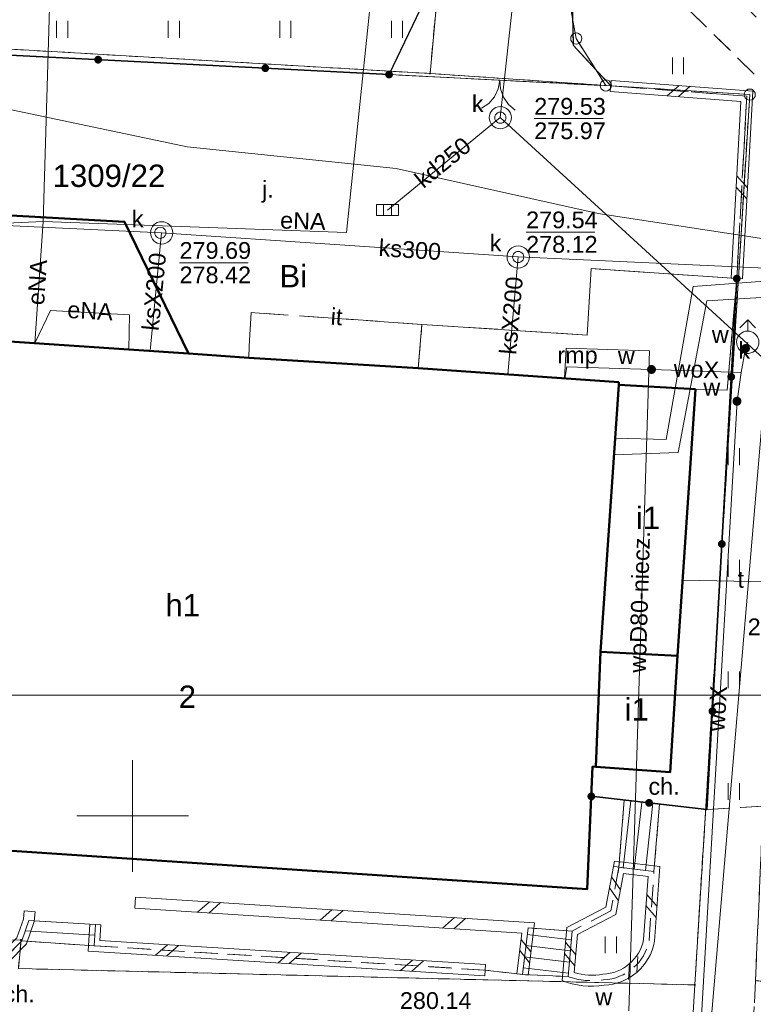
# Model space of a CAD drawing. Extents: x 0 to 6568752, y 0 to 5584302.
# Tile 21 of 74: x 6568345 to 6568378, y 5584092 to 5584136. Entities that reach past the tile are written whole.
import ezdxf
from ezdxf.enums import TextEntityAlignment as Align

# ---------------------------------------------------------------- set-up
doc = ezdxf.new("R2010")
doc.units = 0
doc.header["$PDSIZE"] = 0.75
for name, pattern in [('GAK', [3.5, 2, -0.7, 0.1, -0.7]), ('PRZER1-1', [1, 0.5, -0.5]), ('PRZER2-1', [1.5, 1, -0.5]), ('PRZER3-1', [2, 1.5, -0.5])]:
    doc.linetypes.add(name, pattern=pattern)
doc.layers.get('0').update_dxf_attribs({"linetype": 'CONTINUOUS'})
doc.layers.get('Defpoints').update_dxf_attribs({"linetype": 'CONTINUOUS'})
for name, color, linetype, lineweight in [('EGBR', 7, 'CONTINUOUS', 18), ('EGBR_O', 7, 'CONTINUOUS', 18), ('EGBU', 7, 'CONTINUOUS', 50), ('EGBU_O', 7, 'CONTINUOUS', 50), ('EGDE', 7, 'CONTINUOUS', 18), ('EGDE_O', 7, 'CONTINUOUS', 18), ('EGPG', 7, 'CONTINUOUS', 18), ('GEPADR_O', 7, 'CONTINUOUS', 18), ('GUPPRZ_O', 7, 'CONTINUOUS', 18), ('OTBU', 7, 'CONTINUOUS', 50), ('OTBU_O', 7, 'CONTINUOUS', 50), ('OTDN', 7, 'CONTINUOUS', 18), ('OTKC', 7, 'CONTINUOUS', 18), ('OTKC_O', 7, 'CONTINUOUS', 18), ('OTKJ', 7, 'CONTINUOUS', 18), ('OTKJ_O', 7, 'CONTINUOUS', 18), ('OTKK', 7, 'CONTINUOUS', 25), ('OTKS', 7, 'CONTINUOUS', 18), ('OTOB', 7, 'CONTINUOUS', 18), ('OTOO', 7, 'CONTINUOUS', 35), ('OTZI', 7, 'CONTINUOUS', 18), ('OTZI_O', 7, 'CONTINUOUS', 18), ('OTZT', 7, 'CONTINUOUS', 18), ('ramka sekcji', 7, 'CONTINUOUS', 18), ('siec', 7, 'GAK', 70), ('SUPK', 7, 'CONTINUOUS', 18), ('SUPW', 7, 'CONTINUOUS', 18), ('SUPW_O', 7, 'CONTINUOUS', 18)]:
    doc.layers.add(name, color=color, linetype=linetype, lineweight=lineweight)
for name, color, linetype, lineweight, true_color in [('EGUG', 7, 'CONTINUOUS', 18, 0x008000), ('EGUG_O', 7, 'CONTINUOUS', 18, 0x008000), ('SUCP', 7, 'CONTINUOUS', 18, 0xd200d2), ('SUEP', 1, 'CONTINUOUS', 18, 0xff0000), ('SUEP_O', 1, 'CONTINUOUS', 18, 0xff0000), ('SUKK', 7, 'CONTINUOUS', 18, 0x803300), ('SUKP', 7, 'CONTINUOUS', 18, 0x803300), ('SUKP_O', 7, 'CONTINUOUS', 18, 0x803300), ('SUTP', 7, 'CONTINUOUS', 18, 0xff9100), ('SUTP_O', 7, 'CONTINUOUS', 18, 0xff9100), ('SUWH', 5, 'CONTINUOUS', 18, 0x0000ff), ('SUWP', 5, 'CONTINUOUS', 18, 0x0000ff), ('SUWP_O', 5, 'CONTINUOUS', 18, 0x0000ff), ('SUWW', 5, 'CONTINUOUS', 18, 0x0000ff), ('SUWW_O', 5, 'CONTINUOUS', 18, 0x0000ff)]:
    doc.layers.add(name, color=color, linetype=linetype, lineweight=lineweight, true_color=true_color)
doc.styles.add('Arial', font='arial.ttf')
doc.styles.add('GEO-INFO', font='arial.ttf')
doc.dimstyles.get("Standard").update_dxf_attribs({"dimtxt": 0.18, "dimasz": 0.18, "dimexe": 0.18, "dimexo": 0.0625, "dimgap": 0.09, "dimtad": 0, "dimtih": 1, "dimtoh": 1, "dimdec": 4, "dimzin": 0, "dimdsep": 46, "dimtxsty": 'Standard', "dimcen": 0.09, "dimadec": 0, "dimazin": 0, "dimtfac": 1, "dimtdec": 4, "dimtofl": 0, "dimtmove": 0, "dimatfit": 3, "dimfxl": 0, "dimtolj": 1, "dimtzin": 0, "dimarcsym": 0})

# ---------------------------------------------------------------- blocks, each defined once
blk = doc.blocks.new('D_GUPWZA1')
blk.add_hatch(color=0).paths.add_polyline_path([(-0.2, 0), (-0.193185, -0.051764), (-0.173205, -0.1), (-0.141421, -0.141421), (-0.1, -0.173205), (-0.051764, -0.193185), (0, -0.2), (0.051764, -0.193185), (0.1, -0.173205), (0.141421, -0.141421), (0.173205, -0.1), (0.193185, -0.051764), (0.2, 0), (0.193185, 0.051764), (0.173205, 0.1), (0.141421, 0.141421), (0.1, 0.173205), (0.051764, 0.193185), (0, 0.2), (-0.051764, 0.193185), (-0.1, 0.173205), (-0.141421, 0.141421), (-0.173205, 0.1), (-0.193185, 0.051764)])
blk = doc.blocks.new('D_GUPIWZ1_1')
at = {"color": 0}
blk.add_lwpolyline([(0, 0.25), (0.064705, 0.241481), (0.125, 0.216506), (0.176777, 0.176777), (0.216506, 0.125), (0.241481, 0.064705), (0.25, 0), (0.241481, -0.064705), (0.216506, -0.125), (0.176777, -0.176777), (0.125, -0.216506), (0.064705, -0.241481), (0, -0.25), (-0.064705, -0.241481), (-0.125, -0.216506), (-0.176777, -0.176777), (-0.216506, -0.125), (-0.241481, -0.064705), (-0.25, 0), (-0.241481, 0.064705), (-0.216506, 0.125), (-0.176777, 0.176777), (-0.125, 0.216506), (-0.064705, 0.241481)], close=True, dxfattribs=at)
blk = doc.blocks.new('D_GUPKKS1')
at = {"color": 0}
blk.add_lwpolyline([(0.5, -0.25), (-0.5, -0.25), (-0.5, 0.25), (0.5, 0.25)], close=True, dxfattribs=at)
for points in [[(-0.175, -0.25), (-0.175, 0.25)], [(0.175, -0.25), (0.175, 0.25)]]:
    blk.add_lwpolyline(points, dxfattribs=at)
blk = doc.blocks.new('D_GUPWDT1')
at = {"color": 0}
for points in [[(-0.353553, 0.646447), (0, 1), (0.353553, 0.646447)], [(0, 0.5), (0, 1)]]:
    blk.add_lwpolyline(points, dxfattribs=at)
blk.add_lwpolyline([(0, 0.5), (0.086824, 0.492404), (0.17101, 0.469846), (0.25, 0.433013), (0.321394, 0.383022), (0.383022, 0.321394), (0.433013, 0.25), (0.469846, 0.17101), (0.492404, 0.086824), (0.5, 0), (0.492404, -0.086824), (0.469846, -0.17101), (0.433013, -0.25), (0.377875, -0.32743), (0.309079, -0.393027), (0.229113, -0.444418), (0.140866, -0.479746), (0.047528, -0.497736), (-0.047528, -0.497736), (-0.140866, -0.479746), (-0.229113, -0.444418), (-0.309079, -0.393027), (-0.377875, -0.32743), (-0.433013, -0.25), (-0.4725, -0.163534), (-0.494911, -0.071157), (-0.499434, 0.023791), (-0.485906, 0.117879), (-0.454816, 0.207708), (-0.407288, 0.290028), (-0.34504, 0.361867), (-0.27032, 0.420627), (-0.185831, 0.464184), (-0.094626, 0.490964)], close=True, dxfattribs=at)
blk = doc.blocks.new('D_GEPPGD1_2')
blk.add_hatch(color=0).paths.add_polyline_path([(0, -0.045), (0.013906, -0.042798), (0.02645, -0.036406), (0.036406, -0.02645), (0.042798, -0.013906), (0.045, 0), (0.042798, 0.013906), (0.036406, 0.02645), (0.02645, 0.036406), (0.013906, 0.042798), (0, 0.045), (-0.013906, 0.042798), (-0.02645, 0.036406), (-0.036406, 0.02645), (-0.042798, 0.013906), (-0.045, 0), (-0.042798, -0.013906), (-0.036406, -0.02645), (-0.02645, -0.036406), (-0.013906, -0.042798)])
blk = doc.blocks.new('D_GEPPGD1_1')
at = {"color": 0}
blk.add_lwpolyline([(0, 0.25), (0.077254, 0.237764), (0.146946, 0.202254), (0.202254, 0.146946), (0.237764, 0.077254), (0.25, 0), (0.237764, -0.077254), (0.202254, -0.146946), (0.146946, -0.202254), (0.077254, -0.237764), (0, -0.25), (-0.077254, -0.237764), (-0.146946, -0.202254), (-0.202254, -0.146946), (-0.237764, -0.077254), (-0.25, 0), (-0.237764, 0.077254), (-0.202254, 0.146946), (-0.146946, 0.202254), (-0.077254, 0.237764)], close=True, dxfattribs=at)
blk = doc.blocks.new('D_ODTN_1')
at = {"color": 0}
for points in [[(-0.5, -0.25), (0, 0.25)], [(0, -0.25), (0.5, 0.25)]]:
    blk.add_lwpolyline(points, dxfattribs=at)
blk = doc.blocks.new('D_GSLDSO2')
at = {"color": 0}
blk.add_lwpolyline([(0, 0.25), (0, -0.25)], dxfattribs=at)
blk = doc.blocks.new('D_KOLO')
blk.add_hatch(color=0).paths.add_polyline_path([(-0.175, 0), (-0.169037, -0.045293), (-0.151554, -0.0875), (-0.123744, -0.123744), (-0.0875, -0.151554), (-0.045293, -0.169037), (0, -0.175), (0.045293, -0.169037), (0.0875, -0.151554), (0.123744, -0.123744), (0.151554, -0.0875), (0.169037, -0.045293), (0.175, 0), (0.169037, 0.045293), (0.151554, 0.0875), (0.123744, 0.123744), (0.0875, 0.151554), (0.045293, 0.169037), (0, 0.175), (-0.045293, 0.169037), (-0.0875, 0.151554), (-0.123744, 0.123744), (-0.151554, 0.0875), (-0.169037, 0.045293)])
blk = doc.blocks.new('D_GSLKOG1')
blk.add_hatch(color=0).paths.add_polyline_path([(-0.175, 0), (-0.169037, -0.045293), (-0.151554, -0.0875), (-0.123744, -0.123744), (-0.0875, -0.151554), (-0.045293, -0.169037), (0, -0.175), (0.045293, -0.169037), (0.0875, -0.151554), (0.123744, -0.123744), (0.151554, -0.0875), (0.169037, -0.045293), (0.175, 0), (0.169037, 0.045293), (0.151554, 0.0875), (0.123744, 0.123744), (0.0875, 0.151554), (0.045293, 0.169037), (0, 0.175), (-0.045293, 0.169037), (-0.0875, 0.151554), (-0.123744, 0.123744), (-0.151554, 0.0875), (-0.169037, 0.045293)])
blk = doc.blocks.new('D_GSLKBR1')
at = {"color": 0}
for points in [[(1.299038, 0.75), (1.06066, 0.43934), (0.75, 0.200962), (0.388229, 0.051111), (0, 0)], [(0, 0), (0.388229, -0.051111), (0.75, -0.200962), (1.06066, -0.43934), (1.299038, -0.75)]]:
    blk.add_lwpolyline(points, dxfattribs=at)
blk = doc.blocks.new('D_GSSUTR1')
at = {"color": 0}
for points in [[(-0.25666, 0.36165), (-0.25666, -0.38835)], [(0.24334, -0.38835), (0.24334, 0.36165)]]:
    blk.add_lwpolyline(points, dxfattribs=at)
blk = doc.blocks.new('*D45')
at = {"layer": 'Defpoints', "color": 0}
for p in [(6568647.5, 5584150), (6568650, 5584150), (0, 0)]:
    blk.add_point(p, dxfattribs=at)
at = {"layer": 'ramka sekcji', "color": 0, "lineweight": -2}
blk.add_line((6568649.938, 5584150), (6568647.5, 5584150), dxfattribs=at)
at = {"layer": 'ramka sekcji', "color": 0, "insert": (6568644.106, 5584150), "char_height": 0.75, "attachment_point": 5, "style": 'GEO-INFO'}
blk.add_mtext('\\A1;5584150.0000', dxfattribs=at)
blk = doc.blocks.new('*D46')
at = {"layer": 'Defpoints', "color": 0}
for p in [(6568650, 5584152.5), (6568650, 5584150), (0, 0)]:
    blk.add_point(p, dxfattribs=at)
at = {"layer": 'ramka sekcji', "color": 0, "lineweight": -2}
blk.add_line((6568650, 5584150.062), (6568650, 5584152.5), dxfattribs=at)
at = {"layer": 'ramka sekcji', "color": 0, "insert": (6568650, 5584155.896), "char_height": 0.75, "attachment_point": 5, "rotation": 90, "style": 'GEO-INFO'}
blk.add_mtext('\\A1;6568650.0000', dxfattribs=at)

msp = doc.modelspace()

# ---------------------------------------------------------------- linework, layer by layer
at = {"layer": 'EGBR', "linetype": 'Continuous', "lineweight": 18, "elevation": 10.18}
msp.add_lwpolyline([(6568375.22, 5584119.11), (6568371.78, 5584119.31), (6568371.79, 5584119.42), (6568362.8, 5584120.05), (6568362.96, 5584122.01), (6568370.36, 5584121.53), (6568370.54, 5584124.51), (6568377.07, 5584124.06), (6568376.64156, 5584119.06649)], close=True, dxfattribs=at)
at = {"layer": 'EGBU', "linetype": 'Continuous', "lineweight": 50, "elevation": 10.18}
msp.add_lwpolyline([(6568371.79, 5584119.42), (6568371.78, 5584119.31), (6568370.96, 5584107.34), (6568370.76, 5584102.2), (6568370.61, 5584102.21), (6568370.37, 5584096.72), (6568332.7, 5584099.23), (6568333.42, 5584109.94), (6568334.11, 5584120.34), (6568334.22, 5584121.93), (6568352.51, 5584120.71), (6568355.2, 5584120.51), (6568362.8, 5584120.05)], close=True, dxfattribs=at)
at = {"layer": 'EGDE', "linetype": 'Continuous', "elevation": 10.22}
for points in [[(6568361.59535, 5584252.09289), (6568365.64994, 5584250.98505), (6568368.16833, 5584248.79733), (6568369.72416, 5584246.02716), (6568370.27666, 5584242.73402), (6568367.78222, 5584196.52832), (6568365.45974, 5584156.3753), (6568363.32778, 5584133.24604), (6568332.74, 5584135.02), (6568337.0279, 5584152.47866), (6568343.88997, 5584180.27922), (6568355.87516, 5584228.80739), (6568361.26341, 5584250.74162)], [(6568370.27666, 5584242.73402), (6568369.72416, 5584246.02716), (6568368.16833, 5584248.79733), (6568365.64994, 5584250.98505), (6568384.82038, 5584245.63164), (6568381.25599, 5584245.17568), (6568377.54509, 5584242.89769), (6568375.25714, 5584238.8479), (6568369.45834, 5584137.11533), (6568369.87809, 5584134.81056), (6568371.2, 5584132.71), (6568363.32778, 5584133.24604), (6568365.45974, 5584156.3753), (6568367.78222, 5584196.52832)], [(6568331.91463, 5584131.76118), (6568332.74, 5584135.02), (6568363.32778, 5584133.24604), (6568371.2, 5584132.71), (6568377.65, 5584132.3), (6568375.19, 5584092.43), (6568344.88, 5584093.16), (6568345, 5584094.44), (6568322.71334, 5584094.57975)], [(6568375.19, 5584092.43), (6568374.92948, 5584088.19204), (6568374.48985, 5584081.95589), (6568329.45932, 5584084.84591), (6568320.72616, 5584086.59352), (6568322.71334, 5584094.57975), (6568345, 5584094.44), (6568344.88, 5584093.16)]]:
    msp.add_lwpolyline(points, close=True, dxfattribs=at)
msp.add_lwpolyline([(6568648.59375, 5584104.42383), (6568646.521, 5584059.38927), (6568644.22449, 5584009.45582), (6568609.00522, 5584036.3441), (6568583.6998, 5584038.16817), (6568558.47556, 5584075.58605), (6568538.06756, 5584076.86319), (6568491.15577, 5584079.0589), (6568441.65482, 5584081.9513), (6568391.77674, 5584086.94902), (6568374.92948, 5584088.19204), (6568375.19, 5584092.43), (6568377.65, 5584132.3), (6568371.2, 5584132.71), (6568369.87809, 5584134.81056), (6568369.45834, 5584137.11533), (6568375.25714, 5584238.8479), (6568377.54509, 5584242.89769), (6568381.25599, 5584245.17568), (6568384.82038, 5584245.63164)], dxfattribs=at)
at = {"layer": 'EGUG', "linetype": 'PRZER1-1', "lineweight": 18, "elevation": 10.08}
for points in [[(6568482.90911, 5583944.55214), (6568370.44353, 5583952.88368), (6568294.32233, 5583957.98331), (6568294.26523, 5583956.9825), (6568277.26098, 5583957.9935), (6568263.9809, 5583958.70246), (6568268.42617, 5584011.06381), (6568271.58328, 5584050.08752), (6568274.3496, 5584077.53529), (6568277.46122, 5584095.26675), (6568302.13672, 5584090.3243), (6568320.72616, 5584086.59352), (6568329.45932, 5584084.84591), (6568374.48985, 5584081.95589), (6568374.92948, 5584088.19204), (6568375.19, 5584092.43), (6568377.65, 5584132.3), (6568371.2, 5584132.71), (6568369.87809, 5584134.81056), (6568369.45834, 5584137.11533), (6568375.25714, 5584238.8479)], [(6568375.25714, 5584238.8479), (6568369.45834, 5584137.11533), (6568369.87809, 5584134.81056), (6568371.2, 5584132.71), (6568363.32778, 5584133.24604), (6568365.45974, 5584156.3753), (6568367.78222, 5584196.52832)], [(6568367.78222, 5584196.52832), (6568365.45974, 5584156.3753), (6568363.32778, 5584133.24604), (6568332.74, 5584135.02), (6568328.2783, 5584135.3346), (6568318.08182, 5584100.1005), (6568315.04175, 5584096.21103), (6568312.96342, 5584095.29418), (6568309.21068, 5584095.48584), (6568302.523, 5584096.81978), (6568293.22847, 5584098.67016), (6568278.61678, 5584101.82214), (6568280.79901, 5584114.07121), (6568303.26305, 5584109.23027), (6568304.89857, 5584108.81131), (6568309.92834, 5584135.22816), (6568320.18066, 5584169.23288)], [(6568318.08182, 5584100.1005), (6568328.2783, 5584135.3346), (6568332.74, 5584135.02), (6568331.91463, 5584131.76118), (6568322.71334, 5584094.57975), (6568345, 5584094.44), (6568344.88, 5584093.16), (6568375.19, 5584092.43), (6568374.92948, 5584088.19204), (6568374.48985, 5584081.95589), (6568329.45932, 5584084.84591), (6568320.72616, 5584086.59352), (6568302.13672, 5584090.3243)]]:
    msp.add_lwpolyline(points, dxfattribs=at)
msp.add_lwpolyline([(6568331.91463, 5584131.76118), (6568332.74, 5584135.02), (6568363.32778, 5584133.24604), (6568371.2, 5584132.71), (6568377.65, 5584132.3), (6568375.19, 5584092.43), (6568344.88, 5584093.16), (6568345, 5584094.44), (6568322.71334, 5584094.57975)], close=True, dxfattribs=at)
at = {"layer": 'GUPPRZ_O', "linetype": 'Continuous', "lineweight": 13, "elevation": 10.8, "flags": 128}
for points in [[(6568367.99602, 5584131.22812), (6568371.07602, 5584131.22812)], [(6568367.63076, 5584126.14267), (6568370.71076, 5584126.14267)], [(6568352.10244, 5584124.77396), (6568355.18244, 5584124.77396)]]:
    msp.add_lwpolyline(points, dxfattribs=at)
at = {"layer": 'OTBU', "linetype": 'Continuous', "lineweight": 50, "elevation": 10.18}
for points in [[(6568334.22, 5584121.93), (6568334.6, 5584127.44), (6568349.64, 5584126.61), (6568352.51, 5584120.71)], [(6568375.22, 5584119.11), (6568371.78, 5584119.31), (6568370.96, 5584107.34), (6568374.42, 5584107.17)], [(6568370.96, 5584107.34), (6568374.42, 5584107.17), (6568374.08, 5584101.95), (6568370.76, 5584102.2)]]:
    msp.add_lwpolyline(points, close=True, dxfattribs=at)
at = {"layer": 'OTDN', "linetype": 'Continuous', "lineweight": 18, "elevation": 10.18}
for points in [[(6568371.4388, 5584132.93929), (6568377.7831, 5584132.46087), (6568377.31962, 5584124.04625)], [(6568371.4012, 5584132.44071), (6568377.2569, 5584131.99913), (6568376.82038, 5584124.07375)], [(6568350.12601, 5584096.35949), (6568367.99975, 5584095.21256), (6568367.71821, 5584092.87017)], [(6568345.63876, 5584095.69512), (6568345.59582, 5584095.26575), (6568345.24758, 5584094.26456), (6568344.4048, 5584093.41068), (6568342.99007, 5584092.95711), (6568331.95162, 5584093.77068)], [(6568345.14124, 5584095.74488), (6568345.10418, 5584095.37425), (6568344.81242, 5584094.53544), (6568344.1352, 5584093.84932), (6568342.92993, 5584093.46289), (6568331.98838, 5584094.26932)], [(6568350.09399, 5584095.86051), (6568367.44025, 5584094.74744), (6568367.22179, 5584092.92983)], [(6568365.78449, 5584092.84048), (6568348.00489, 5584093.946), (6568348.08049, 5584095.15559)], [(6568365.81551, 5584093.33952), (6568348.53511, 5584094.414), (6568348.57951, 5584095.12441)]]:
    msp.add_lwpolyline(points, dxfattribs=at)
for points in [[(6568371.58681, 5584097.97641), (6568371.20626, 5584095.91511), (6568369.45298, 5584094.99817), (6568369.24315, 5584092.62007, 0.13266897), (6568371.12518, 5584092.41122, 0.34812256), (6568373.38798, 5584094.3828), (6568373.62627, 5584097.7296)], [(6568371.99319, 5584097.42359), (6568371.65374, 5584095.58489), (6568369.92702, 5584094.68183), (6568369.77685, 5584092.97993, 0.11185048), (6568371.07482, 5584092.90878, 0.34925663), (6568372.89202, 5584094.4572), (6568373.09373, 5584097.2904)]]:
    msp.add_lwpolyline(points, format="xyb", close=True, dxfattribs=at)
at = {"layer": 'OTKC', "linetype": 'PRZER2-1', "lineweight": 18, "elevation": 10.18}
msp.add_lwpolyline([(6568412.83, 5584125.08), (6568406.96, 5584119.93), (6568385.14, 5584101.36), (6568384.28, 5584087.56), (6568381.72, 5584087.67), (6568381.79, 5584090.16), (6568377.8, 5584090.47), (6568377.91, 5584092.62), (6568381.93, 5584092.24), (6568384.29, 5584126.93), (6568369.6, 5584141.29), (6568369.74, 5584143.83), (6568386.41, 5584127.46), (6568392.32, 5584126.6), (6568393.35, 5584126.66), (6568412.9, 5584130.6)], dxfattribs=at)
msp.add_lwpolyline([(6568370.55165, 5584100.87517), (6568370.61, 5584102.21), (6568370.76, 5584102.2), (6568374.08, 5584101.95), (6568374.42, 5584107.17), (6568375.22, 5584119.11), (6568376.64156, 5584119.06649), (6568377.07, 5584124.06), (6568375.73, 5584100.29), (6568373.61243, 5584100.52929), (6568372.02289, 5584100.70892)], close=True, dxfattribs=at)
for points in [[(6568377.68, 5584087.98), (6568371.71, 5584088.44), (6568332.44, 5584090.8, -0.45490263), (6568324.46, 5584099.15), (6568330.64, 5584098.27), (6568330.56, 5584096.77, 0.21030029), (6568331.27, 5584094.34), (6568331.97, 5584094.02), (6568342.96, 5584093.21), (6568344.27, 5584093.63), (6568345.03, 5584094.4), (6568348.27, 5584094.18), (6568365.8, 5584093.09), (6568367.47, 5584092.9), (6568369.51, 5584092.8, 0.12574289), (6568371.1, 5584092.66, 0.34864944), (6568373.14, 5584094.42), (6568373.36, 5584097.51), (6568373.61243, 5584100.52929), (6568375.73, 5584100.29), (6568378.25, 5584100.43), (6568377.91, 5584092.62), (6568377.8, 5584090.47)], [(6568330.77, 5584099.46), (6568332.7, 5584099.23), (6568370.37, 5584096.72), (6568370.55165, 5584100.87517), (6568372.02289, 5584100.70892), (6568371.79, 5584097.7), (6568371.43, 5584095.75), (6568369.69, 5584094.84), (6568367.72, 5584094.98), (6568367.47, 5584092.9), (6568365.8, 5584093.09), (6568348.27, 5584094.18), (6568348.33, 5584095.14), (6568345.35, 5584095.32), (6568345.03, 5584094.4), (6568344.27, 5584093.63), (6568342.96, 5584093.21), (6568331.97, 5584094.02), (6568331.27, 5584094.34, -0.21030029), (6568330.56, 5584096.77), (6568330.64, 5584098.27)]]:
    msp.add_lwpolyline(points, format="xyb", close=True, dxfattribs=at)
at = {"layer": 'OTKJ', "linetype": 'PRZER3-1', "lineweight": 18, "elevation": 10.18}
msp.add_lwpolyline([(6568371.93, 5584183.8), (6568369.74, 5584143.83), (6568369.6, 5584141.29), (6568369.75, 5584134.5), (6568371.42, 5584132.69), (6568361.49, 5584133.2), (6568363.78, 5584137.98), (6568361.14, 5584143.07), (6568358.15, 5584144.15), (6568357.77, 5584139.46), (6568340.5, 5584141.73), (6568341.16, 5584156.87), (6568359.13, 5584155.18), (6568358.67, 5584150.06), (6568362.11, 5584150.99), (6568364.79, 5584153.58), (6568365.48, 5584156.33), (6568364.59, 5584160.1), (6568362.37, 5584162.23), (6568359.62, 5584162.8), (6568359.29, 5584157.55), (6568345.36, 5584158.9), (6568346.21, 5584174.23)], dxfattribs=at)
msp.add_lwpolyline([(6568334.6, 5584127.44), (6568334.87, 5584128.07), (6568335.42, 5584134.53), (6568361.49, 5584133.2), (6568371.42, 5584132.69), (6568377.52, 5584132.23), (6568377.07, 5584124.06), (6568370.54, 5584124.51), (6568370.36, 5584121.53), (6568362.96, 5584122.01), (6568355.31, 5584122.54), (6568355.2, 5584120.51), (6568352.51, 5584120.71), (6568349.64, 5584126.61)], close=True, dxfattribs=at)
at = {"layer": 'OTKK', "linetype": 'Continuous', "lineweight": 25, "elevation": 10.18}
for points in [[(6568371.42, 5584132.69), (6568369.75, 5584134.5), (6568369.6, 5584141.29), (6568369.74, 5584143.83), (6568371.93, 5584183.8), (6568372.02, 5584185.07), (6568374.88, 5584234.01), (6568375.15, 5584238.95), (6568378.78, 5584243.97), (6568384.91, 5584245.63), (6568392.17, 5584243.79), (6568390.81, 5584238.73), (6568423.38, 5584229.9)], [(6568361.49, 5584133.2), (6568363.78, 5584137.98), (6568361.14, 5584143.07), (6568358.15, 5584144.15), (6568357.77, 5584139.46), (6568340.5, 5584141.73), (6568341.16, 5584156.87), (6568359.13, 5584155.18), (6568358.67, 5584150.06), (6568362.11, 5584150.99), (6568364.79, 5584153.58), (6568365.48, 5584156.33), (6568364.59, 5584160.1), (6568362.37, 5584162.23), (6568359.62, 5584162.8), (6568359.29, 5584157.55), (6568345.36, 5584158.9), (6568346.21, 5584174.23)]]:
    msp.add_lwpolyline(points, dxfattribs=at)
at = {"layer": 'OTKS', "linetype": 'Continuous', "lineweight": 18, "elevation": 10.18}
for points in [[(6568373.36, 5584097.51), (6568373.61243, 5584100.52929), (6568372.02289, 5584100.70892), (6568371.79, 5584097.7)], [(6568345.03, 5584094.4), (6568348.27, 5584094.18), (6568348.33, 5584095.14), (6568345.35, 5584095.32)], [(6568369.51, 5584092.8), (6568367.47, 5584092.9), (6568367.72, 5584094.98), (6568369.69, 5584094.84)]]:
    msp.add_lwpolyline(points, close=True, dxfattribs=at)
for points in [[(6568372.32082, 5584100.67525), (6568371.98198, 5584097.67677)], [(6568372.81766, 5584100.61911), (6568372.47838, 5584097.61669)], [(6568373.3145, 5584100.56296), (6568372.97477, 5584097.55662)], [(6568348.3, 5584094.66), (6568345.18809, 5584094.85449)], [(6568367.6845, 5584094.68464), (6568369.65539, 5584094.44775)], [(6568367.62483, 5584094.18821), (6568369.61142, 5584093.94944)], [(6568367.56517, 5584093.69179), (6568369.56745, 5584093.45113)], [(6568367.5055, 5584093.19536), (6568369.52348, 5584092.95281)]]:
    msp.add_lwpolyline(points, dxfattribs=at)
at = {"layer": 'OTOB', "linetype": 'Continuous', "lineweight": 18, "elevation": 10.18}
msp.add_lwpolyline([(6568361.49, 5584133.2), (6568371.42, 5584132.69)], dxfattribs=at)
at = {"layer": 'OTOO', "linetype": 'Continuous', "lineweight": 35, "elevation": 10.18}
for points in [[(6568332.7, 5584099.23), (6568330.77, 5584099.46), (6568324.69, 5584099.98), (6568332.28, 5584124.9), (6568334.87, 5584128.07), (6568335.42, 5584134.53), (6568361.49, 5584133.2)], [(6568377.07, 5584124.06), (6568375.73, 5584100.29), (6568370.55165, 5584100.87517)]]:
    msp.add_lwpolyline(points, dxfattribs=at)
at = {"layer": 'OTZI', "linetype": 'PRZER2-1', "lineweight": 18, "elevation": 10.1}
msp.add_lwpolyline([(6568362.8, 5584120.05), (6568362.96, 5584122.01), (6568355.31, 5584122.54), (6568355.2, 5584120.51)], close=True, dxfattribs=at)
at = {"layer": 'OTZT', "color": 7, "linetype": 'PRZER2-1', "lineweight": 18, "elevation": 10.1}
msp.add_lwpolyline([(6568346.21, 5584174.23), (6568345.36, 5584158.9), (6568359.29, 5584157.55), (6568359.62, 5584162.8), (6568362.37, 5584162.23), (6568364.59, 5584160.1), (6568365.48, 5584156.33), (6568364.79, 5584153.58), (6568362.11, 5584150.99), (6568358.67, 5584150.06), (6568359.13, 5584155.18), (6568341.16, 5584156.87), (6568340.5, 5584141.73), (6568357.77, 5584139.46), (6568358.15, 5584144.15), (6568361.14, 5584143.07), (6568363.78, 5584137.98), (6568361.49, 5584133.2), (6568335.42, 5584134.53), (6568328.36, 5584135.24), (6568328.02, 5584133.92), (6568305.5, 5584141.07)], dxfattribs=at)
msp.add_lwpolyline([(6568381.93, 5584092.24), (6568377.91, 5584092.62), (6568378.25, 5584100.43), (6568375.73, 5584100.29), (6568377.07, 5584124.06), (6568377.52, 5584132.23), (6568371.42, 5584132.69), (6568369.75, 5584134.5), (6568369.6, 5584141.29), (6568384.29, 5584126.93)], close=True, dxfattribs=at)
msp.add_lwpolyline([(6568371.79, 5584097.7), (6568371.43, 5584095.75), (6568369.69, 5584094.84), (6568369.51, 5584092.8, 0.12574289), (6568371.1, 5584092.66, 0.34864944), (6568373.14, 5584094.42), (6568373.36, 5584097.51)], format="xyb", close=True, dxfattribs=at)
at = {"layer": 'ramka sekcji'}
for q in [(6568350, 5584102.5), (6568347.5, 5584100), (6568350, 5584097.5), (6568352.5, 5584100)]:
    msp.add_line((6568350, 5584100), q, dxfattribs=at)
at = {"layer": 'siec', "linetype": 'ByBlock', "lineweight": 20}
msp.add_line((6568238.01967, 5584105.39829), (6568734.39713, 5584105.39829), dxfattribs=at)
at = {"layer": 'SUCP', "linetype": 'Continuous', "lineweight": 18, "elevation": 10.14}
msp.add_lwpolyline([(6568411.70617, 5584128.6601), (6568407.88184, 5584128.85141), (6568408.07884, 5584130.32125), (6568388.7126, 5584131.32818), (6568387.91932, 5584124.66078), (6568375.11821, 5584123.70872), (6568373.90393, 5584116.85071), (6568371.61582, 5584116.91333)], dxfattribs=at)
at = {"layer": 'SUEP', "linetype": 'Continuous', "lineweight": 18, "elevation": 10.14}
for points in [[(6568345.99204, 5584126.61216), (6568346.38297, 5584139.72821), (6568369.35058, 5584137.78361), (6568391.13265, 5584136.90458), (6568401.39526, 5584135.72737)], [(6568360.74305, 5584137.31793), (6568359.58928, 5584126.12732), (6568345.99204, 5584126.61216)], [(6568323.07725, 5584122.97663), (6568324.72615, 5584126.48455), (6568333.60173, 5584125.23873), (6568336.83418, 5584125.10207), (6568340.71399, 5584126.38637), (6568345.99204, 5584126.61216)], [(6568345.62399, 5584121.16932), (6568345.99204, 5584126.61216)], [(6568345.62399, 5584121.16932), (6568346.32558, 5584122.63279), (6568349.85802, 5584122.44404), (6568349.82984, 5584120.88878)]]:
    msp.add_lwpolyline(points, dxfattribs=at)
at = {"layer": 'SUKP', "linetype": 'Continuous', "lineweight": 18, "elevation": 10.14}
for points in [[(6568375.72584, 5584088.56609), (6568378.42666, 5584120.33275), (6568366.47474, 5584131.26997), (6568369.98604, 5584163.23059), (6568372.56, 5584194), (6568376.02397, 5584239.07136), (6568376.60482, 5584243.03868), (6568379.50818, 5584255.20698), (6568379.56519, 5584255.51005)], [(6568361.42, 5584127.13), (6568366.47474, 5584131.26997)], [(6568338.6115, 5584126.71052), (6568351.30114, 5584126.10912), (6568367.27523, 5584125.02983), (6568378.9934, 5584124.50392), (6568388.43, 5584114.48)], [(6568350.78053, 5584120.82536), (6568351.30114, 5584126.10912)], [(6568367.27523, 5584125.02983), (6568366.81166, 5584119.76887)]]:
    msp.add_lwpolyline(points, dxfattribs=at)
at = {"layer": 'SUPK', "linetype": 'Continuous', "lineweight": 18, "elevation": 10.14}
for points in [[(6568366.47474, 5584130.76997, -1), (6568366.47474, 5584131.76997, -1)], [(6568351.30114, 5584125.60912, -1), (6568351.30114, 5584126.60912, -1)], [(6568367.27523, 5584124.52983, -1), (6568367.27523, 5584125.52983, -1)]]:
    msp.add_lwpolyline(points, format="xyb", close=True, dxfattribs=at)
at = {"layer": 'SUTP', "linetype": 'Continuous', "lineweight": 18, "elevation": 10.14}
for points in [[(6568275.1335, 5584147.38671), (6568283.04302, 5584145.57255), (6568300.77273, 5584141.04064), (6568328.39228, 5584135.02605), (6568352.43941, 5584129.95549), (6568361.80246, 5584128.99606), (6568370.85908, 5584126.9826), (6568380.42882, 5584125.50579)], [(6568374.64655, 5584110.55129), (6568377.7, 5584110.5), (6568379.85, 5584110.46), (6568380.02, 5584110.33), (6568380.0064, 5584109.87612)]]:
    msp.add_lwpolyline(points, dxfattribs=at)
at = {"layer": 'SUWP', "linetype": 'Continuous', "lineweight": 18, "elevation": 10.14}
for points in [[(6568371.56467, 5584116.1667), (6568374.44509, 5584116.27198), (6568375.72353, 5584123.07213), (6568388.39802, 5584123.83647), (6568389.16273, 5584130.71556), (6568410.58, 5584129.2)], [(6568372.24015, 5584091.26574), (6568373.16006, 5584120.82751), (6568369.42012, 5584120.95122), (6568369.34884, 5584119.59107)], [(6568377.27, 5584119.85), (6568377.46, 5584120.93), (6568377.56, 5584121.21)], [(6568377.27, 5584119.85), (6568373.25, 5584119.99), (6568369.46, 5584120.11), (6568369.37161, 5584119.58948)], [(6568375.49, 5584091.04), (6568377.08, 5584118.57), (6568377.27, 5584119.85)]]:
    msp.add_lwpolyline(points, dxfattribs=at)

# ---------------------------------------------------------------- block references
at = {"layer": 'EGPG', "linetype": 'Continuous', "lineweight": 18}
for name, p in [('D_GEPPGD1_1', (6568369.87809, 5584134.81056, 10.24)), ('D_GEPPGD1_2', (6568363.32778, 5584133.24604, 10.24)), ('D_GEPPGD1_1', (6568371.2, 5584132.71, 10.24)), ('D_GEPPGD1_1', (6568377.65, 5584132.3, 10.24)), ('D_GEPPGD1_2', (6568345, 5584094.44, 10.24)), ('D_GEPPGD1_2', (6568375.19, 5584092.43, 10.24))]:
    msp.add_blockref(name, p, dxfattribs=at)
at = {"layer": 'OTDN', "linetype": 'Continuous', "lineweight": 18}
for name, p, rotation in [('D_GSLDSO2', (6568371.42, 5584132.69, 10.18), 355.6874968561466), ('D_ODTN_1', (6568374.47, 5584132.46, 10.18), 355.6874968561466), ('D_ODTN_1', (6568374.47, 5584132.46, 10.18), 355.6874968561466), ('D_ODTN_1', (6568377.295, 5584128.145, 10.18), 266.8473592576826), ('D_ODTN_1', (6568377.295, 5584128.145, 10.18), 266.8473592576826), ('D_GSLDSO2', (6568377.07, 5584124.06, 10.18), 266.8473592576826), ('D_GSLDSO2', (6568371.79, 5584097.7, 10.18), 173.0996718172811), ('D_GSLDSO2', (6568371.79, 5584097.7, 10.18), 259.5400908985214), ('D_ODTN_1', (6568371.61, 5584096.725, 10.18), 259.5400908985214), ('D_ODTN_1', (6568371.61, 5584096.725, 10.18), 259.5400908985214), ('D_GSLDSO2', (6568350.11, 5584096.11, 10.18), 356.3284731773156), ('D_ODTN_1', (6568353.42629, 5584095.8972, 10.18), 356.3284731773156), ('D_ODTN_1', (6568353.42629, 5584095.8972, 10.18), 356.3284731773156), ('D_ODTN_1', (6568373.25, 5584095.965, 10.18), 85.92756070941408), ('D_ODTN_1', (6568373.25, 5584095.965, 10.18), 85.92756070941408), ('D_GSLDSO2', (6568345.39, 5584095.72, 10.18), 264.2894068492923), ('D_ODTN_1', (6568358.915, 5584095.545, 10.18), 356.3284731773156), ('D_ODTN_1', (6568358.915, 5584095.545, 10.18), 356.3284731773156), ('D_ODTN_1', (6568364.40371, 5584095.1928, 10.18), 356.3284731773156), ('D_ODTN_1', (6568364.40371, 5584095.1928, 10.18), 356.3284731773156), ('D_GSLDSO2', (6568348.33, 5584095.14, 10.18), 86.42366559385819), ('D_ODTN_1', (6568367.595, 5584093.94, 10.18), 263.1463648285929), ('D_ODTN_1', (6568367.595, 5584093.94, 10.18), 263.1463648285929), ('D_ODTN_1', (6568369.6, 5584093.82, 10.18), 264.9575489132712), ('D_ODTN_1', (6568369.6, 5584093.82, 10.18), 264.9575489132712), ('D_ODTN_1', (6568351.5456, 5584093.97633, 10.18), 176.4419794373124), ('D_ODTN_1', (6568351.5456, 5584093.97633, 10.18), 176.4419794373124), ('D_ODTN_1', (6568357.035, 5584093.635, 10.18), 176.4419794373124), ('D_ODTN_1', (6568357.035, 5584093.635, 10.18), 176.4419794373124), ('D_ODTN_1', (6568362.5244, 5584093.29367, 10.18), 176.4419794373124), ('D_ODTN_1', (6568362.5244, 5584093.29367, 10.18), 176.4419794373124), ('D_ODTN_1', (6568372.42681, 5584093.18438, 10.18), 220.7858214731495), ('D_ODTN_1', (6568372.42681, 5584093.18438, 10.18), 220.7858214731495), ('D_GSLDSO2', (6568365.8, 5584093.09, 10.18), 176.4419794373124), ('D_GSLDSO2', (6568367.47, 5584092.9, 10.18), 263.1463648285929)]:
    msp.add_blockref(name, p, dxfattribs=dict(at, rotation=rotation))
at = {"layer": 'OTOB', "linetype": 'Continuous', "lineweight": 18, "rotation": 267.0598997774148}
msp.add_blockref('D_GSLKBR1', (6568366.455, 5584132.945, 10.18), dxfattribs=at)
at = {"layer": 'OTOO', "linetype": 'Continuous', "lineweight": 35}
for name, p, rotation in [('D_KOLO', (6568348.455, 5584133.865, 10.18), 357.0795021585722), ('D_KOLO', (6568348.455, 5584133.865, 10.18), 357.0795021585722), ('D_KOLO', (6568355.94526, 5584133.48287, 10.18), 357.0795021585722), ('D_KOLO', (6568355.94526, 5584133.48287, 10.18), 357.0795021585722), ('D_GSLKOG1', (6568361.49, 5584133.2, 10.18), 357.0795021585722), ('D_GSLKOG1', (6568377.07, 5584124.06, 10.18), 266.7734468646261), ('D_KOLO', (6568376.82213, 5584119.66311, 10.18), 266.7734468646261), ('D_KOLO', (6568376.82213, 5584119.66311, 10.18), 266.7734468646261), ('D_KOLO', (6568376.4, 5584112.175, 10.18), 266.7734468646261), ('D_KOLO', (6568376.4, 5584112.175, 10.18), 266.7734468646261), ('D_KOLO', (6568375.97787, 5584104.68689, 10.18), 266.7734468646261), ('D_KOLO', (6568375.97787, 5584104.68689, 10.18), 266.7734468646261), ('D_GSLKOG1', (6568370.55165, 5584100.87517, 10.18), 173.5527064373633), ('D_KOLO', (6568373.14082, 5584100.58259, 10.18), 173.5527064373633), ('D_KOLO', (6568373.14082, 5584100.58259, 10.18), 173.5527064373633)]:
    msp.add_blockref(name, p, dxfattribs=dict(at, rotation=rotation))
at = {"layer": 'OTZT', "color": 7, "linetype": 'Continuous', "lineweight": 18}
for p in [(6568346.85, 5584135.23836, 10.1), (6568351.85, 5584135.23836, 10.1), (6568356.85, 5584135.23836, 10.1), (6568361.85, 5584135.23836, 10.1), (6568374.445, 5584133.60007, 10.1), (6568376.945, 5584116.10007, 10.1), (6568376.945, 5584111.10007, 10.1), (6568376.945, 5584106.10007, 10.1), (6568376.945, 5584101.10007, 10.1), (6568371.435, 5584094.23855, 10.1)]:
    msp.add_blockref('D_GSSUTR1', p, dxfattribs=at)
at = {"layer": 'SUKK', "linetype": 'Continuous', "lineweight": 18}
msp.add_blockref('D_GUPKKS1', (6568361.42, 5584127.13, 10.16), dxfattribs=at)
at = {"layer": 'SUPW', "linetype": 'Continuous', "lineweight": 18}
for p in [(6568366.47474, 5584131.26997, 10.18), (6568351.24011, 5584126.11324, 10.18), (6568367.27523, 5584125.02983, 10.18)]:
    msp.add_blockref('D_GUPIWZ1_1', p, dxfattribs=at)
at = {"layer": 'SUWH', "linetype": 'Continuous', "lineweight": 18}
msp.add_blockref('D_GUPWDT1', (6568377.56, 5584121.21, 10.16), dxfattribs=at)
at = {"layer": 'SUWW', "linetype": 'Continuous', "lineweight": 18}
for p in [(6568377.46, 5584120.93, 10.16), (6568373.25, 5584119.99, 10.16), (6568377.08, 5584118.57, 10.16)]:
    msp.add_blockref('D_GUPWZA1', p, dxfattribs=at)

# ---------------------------------------------------------------- texts
at = {"layer": 'EGBR_O', "linetype": 'Continuous', "lineweight": 0, "style": 'Arial'}
msp.add_text('rmp', height=0.75, dxfattribs=at).set_placement((6568369.935, 5584120.2603, 10.8), align=Align.CENTER)
at = {"layer": 'EGBU_O', "linetype": 'Continuous', "lineweight": 0, "style": 'Arial'}
msp.add_text('h1', height=1, dxfattribs=at).set_placement((6568352.245, 5584108.93424, 10.8), align=Align.CENTER)
at = {"layer": 'EGDE_O', "linetype": 'Continuous', "style": 'Arial'}
msp.add_text('1309/22', height=1, dxfattribs=at).set_placement((6568348.93943, 5584128.16626, 10.8), align=Align.CENTER)
at = {"layer": 'EGUG_O', "linetype": 'Continuous', "lineweight": 0, "style": 'Arial'}
msp.add_text('Bi', height=1, dxfattribs=at).set_placement((6568357.19807, 5584123.66989, 10.8), align=Align.CENTER)
at = {"layer": 'GEPADR_O', "linetype": 'Continuous', "lineweight": 0, "style": 'Arial'}
msp.add_text('2', height=1, dxfattribs=at).set_placement((6568352.06249, 5584104.83419, 10.8))
at = {"layer": 'GUPPRZ_O', "linetype": 'Continuous', "lineweight": 0, "style": 'Arial'}
for s, p in [('279.53', (6568367.99602, 5584131.40062, 10.8)), ('275.97', (6568367.99602, 5584130.30562, 10.8)), ('279.54', (6568367.63076, 5584126.31517, 10.8)), ('279.69', (6568352.10244, 5584124.94646, 10.8)), ('278.12', (6568367.63076, 5584125.22017, 10.8)), ('278.42', (6568352.10244, 5584123.85146, 10.8)), ('280.29', (6568377.55951, 5584108.08982, 10.8)), ('280.14', (6568361.9762, 5584091.35176, 10.8))]:
    msp.add_text(s, height=0.75, dxfattribs=at).set_placement(p)
at = {"layer": 'OTBU_O', "linetype": 'Continuous', "lineweight": 0, "style": 'Arial'}
for p in [(6568373.09, 5584112.84115, 10.8), (6568372.59, 5584104.26761, 10.8)]:
    msp.add_text('i1', height=1, dxfattribs=at).set_placement(p, align=Align.CENTER)
at = {"layer": 'OTKC_O', "linetype": 'Continuous', "lineweight": 0, "style": 'Arial'}
for p in [(6568373.81082, 5584100.94509, 10.8), (6568344.91507, 5584091.6451, 10.8)]:
    msp.add_text('ch.', height=0.75, dxfattribs=at).set_placement(p, align=Align.CENTER)
at = {"layer": 'OTKJ_O', "linetype": 'Continuous', "lineweight": 0, "style": 'Arial'}
msp.add_text('j.', height=0.75, dxfattribs=at).set_placement((6568356.06, 5584127.68905, 10.8), align=Align.CENTER)
at = {"layer": 'OTZI_O', "linetype": 'Continuous', "lineweight": 0, "style": 'Arial'}
msp.add_text('it', height=0.75, rotation=356.036824, dxfattribs=at).set_placement((6568359.11472, 5584121.98222, 10.8), align=Align.CENTER)
at = {"layer": 'SUEP_O', "linetype": 'Continuous', "lineweight": 0, "style": 'Arial'}
for rotation, p in [(357.957853, (6568357.61811, 5584126.27181, 10.8)), (86.131489, (6568346.10083, 5584123.87094, 10.8)), (356.941303, (6568348.07614, 5584122.24535, 10.8))]:
    msp.add_text('eNA', height=0.75, rotation=rotation, dxfattribs=at).set_placement(p, align=Align.CENTER)
at = {"layer": 'SUKP_O', "linetype": 'Continuous', "lineweight": 0, "style": 'Arial'}
for s, rotation, p in [('kd250', 39.318384, (6568364.13333, 5584128.97294, 10.8)), ('ks300', 356.134691, (6568362.39889, 5584124.98265, 10.8)), ('ksX200', 84.372743, (6568351.3329, 5584123.43846, 10.8)), ('ksX200', 84.964401, (6568367.33579, 5584122.37359, 10.8))]:
    msp.add_text(s, height=0.75, rotation=rotation, dxfattribs=at).set_placement(p, align=Align.CENTER)
at = {"layer": 'SUPW_O', "linetype": 'Continuous', "lineweight": 0, "style": 'Arial'}
for p in [(6568365.72474, 5584131.51997, 10.8), (6568350.49011, 5584126.36324, 10.8), (6568366.52523, 5584125.27983, 10.8), (6568377.66799, 5584120.47309, 10.8)]:
    msp.add_text('k', height=0.75, dxfattribs=at).set_placement(p, align=Align.RIGHT)
at = {"layer": 'SUTP_O', "linetype": 'Continuous', "lineweight": 0, "style": 'Arial'}
msp.add_text('t', height=0.75, rotation=359, dxfattribs=at).set_placement((6568377.24488, 5584110.21657, 10.8), align=Align.CENTER)
at = {"layer": 'SUWP_O', "linetype": 'Continuous', "lineweight": 0, "style": 'Arial'}
for s, rotation, p in [('woX', 358.005434, (6568375.24979, 5584119.6267, 10.8)), ('woD80-niecz.', 88.21762, (6568373.08726, 5584109.56881, 10.8)), ('woX', 86.694543, (6568376.57799, 5584104.78808, 10.8))]:
    msp.add_text(s, height=0.75, rotation=rotation, dxfattribs=at).set_placement(p, align=Align.CENTER)
at = {"layer": 'SUWW_O', "linetype": 'Continuous', "lineweight": 0, "style": 'Arial'}
for p in [(6568376.71, 5584121.18, 10.8), (6568372.5, 5584120.24, 10.8), (6568376.33, 5584118.82, 10.8), (6568371.49015, 5584091.51574, 10.8)]:
    msp.add_text('w', height=0.75, dxfattribs=at).set_placement(p, align=Align.RIGHT)

# ---------------------------------------------------------------- dimensions: what is measured, and where the dimension line sits
at = {"layer": 'ramka sekcji'}
for offset, dtype, picture, middle in [((0, 2.5), 1, '*D46', (6568650, 5584155.8956787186)), ((-2.5, 0), 0, '*D45', (6568644.1063676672, 5584150))]:
    dim = msp.add_ordinate_dim(feature_location=(6568650, 5584150), offset=offset, dtype=dtype, origin=(0, 0), dimstyle='Standard', override={"dimtxt": 0.75, "dimtxsty": 'GEO-INFO'}, dxfattribs=at)
    dim.commit()
    dim.dimension.update_dxf_attribs({"geometry": picture, "text_midpoint": middle})

doc.saveas('drawing.dxf')
